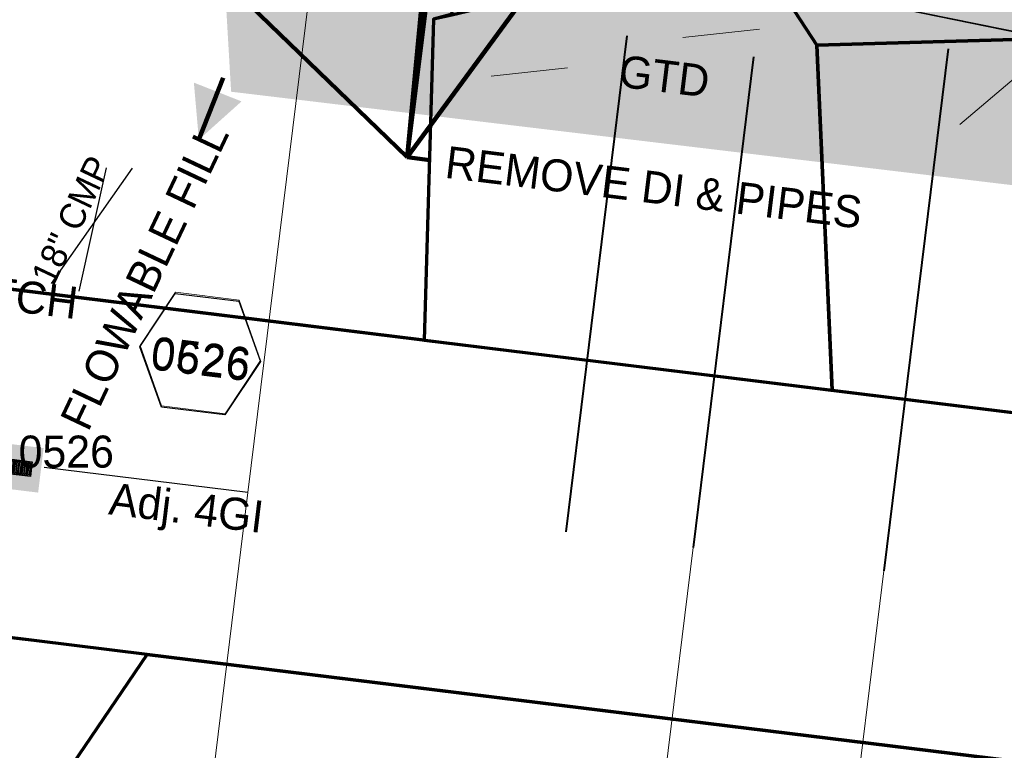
# Model space of a CAD drawing. Extents: x 1160024 to 2574774, y 200346 to 1150377.
# Tile 37 of 118: x 2482852 to 2483006, y 365908 to 366023. Entities that reach past the tile are written whole.
import ezdxf
from ezdxf.enums import TextEntityAlignment as Align

# ---------------------------------------------------------------- set-up
doc = ezdxf.new("R2010")
doc.units = 0
doc.header["$MEASUREMENT"] = 0
doc.linetypes.add('DGN Style 2', pattern=[29.296317, 17.57779, -11.718527])
for name, color, linetype, lineweight in [('Exist Earthen Structure Ditch Cogo Point CELL', 5, 'Continuous', 13), ('Exist Plan Preparation Drainage Notes Label', 31, 'Continuous', 30), ('Exist Plan Preparation Watershed Blue', 5, 'Continuous', 30), ('Exist Structure Minor Pipes RCP 15 Inch Text', 30, 'Continuous', 13), ('Prop Drainage Structure Box Number Symbol CELL', 9, 'Continuous', 30), ('Prop Drainage Structure Drop Inlet Grate 2 Adjust CELL', 7, 'Continuous', 30), ('Prop Drainage Structure Drop Inlet Grate 2 Adjust Label', 9, 'Continuous', 30), ('Prop Drainage Structure Flowable Fill Label', 101, 'Continuous', 30), ('Prop Drainage Structure Pipe Removal Label', 9, 'Continuous', 30), ('Prop Drainage Structure Plot Symbol 20 Scale', 9, 'DGN Style 2', 13), ('Prop Drainage Structure Plot Symbol 50 Scale', 9, 'DGN Style 2', 13), ('Prop Earthen Structure Ditch Flow Line', 6, 'Rdy Ditch Special Prp', 30), ('Prop Plan Preparation Grade to Drain Arrows CELL', 7, 'Continuous', 13), ('Prop Plan Preparation Grade to Drain Arrows Label', 9, 'Continuous', 30), ('Prop Plan Preparation Watershed Pre Construction', 131, 'Continuous', 30)]:
    doc.layers.add(name, color=color, linetype=linetype, lineweight=lineweight)
for name, color, linetype, lineweight, plot in [('Scratch_Level_5', 6, 'Continuous', 0, False), ('Scratch_Level_6', 30, 'Continuous', 0, False), ('Scratch_Level_7', 9, 'Continuous', 0, False), ('Scratch_Level_8', 171, 'Continuous', 0, False)]:
    doc.layers.add(name, color=color, linetype=linetype, lineweight=lineweight, plot=plot)
doc.styles.add('Style-font001', font='font001.shx')
doc.styles.add('Style-font041', font='font041.shx')
doc.styles.add('Style-GEOMETRICFUTURA_211_M_L', font='GEOMETRICFUTURA_211_M_L.shx')
doc.linetypes.add('Rdy Ditch Special Prp', pattern='A,0.55,-0.2,[22,dgnlstyle-RdylsE.shx,S=0.001111,R=0,X=0,Y=0],-0.2,0.55', length=1.5)
doc.dimstyles.new('erosion_control', dxfattribs={"dimtxt": 4.99999, "dimasz": 9.99998, "dimexe": 2.499995, "dimexo": 2.499995, "dimgap": 2.499995, "dimtad": 0, "dimtih": 1, "dimtoh": 1, "dimzin": 3, "dimdsep": 46, "dimtxsty": 'Style-GEOMETRICFUTURA_211_M_L', "dimcen": 0.09, "dimaunit": 1, "dimadec": 4, "dimazin": 3, "dimtfac": 1, "dimtofl": 0, "dimtmove": 0, "dimatfit": 1, "dimfxl": 1, "dimtzin": 3, "dimlwd": 106, "dimarcsym": 0})

# ---------------------------------------------------------------- blocks, each defined once
blk = doc.blocks.new('PROP TERMINATOR ARROW_137')
at = {"layer": 'Prop Plan Preparation Grade to Drain Arrows CELL', "extrusion": (0, 0, -1)}
blk.add_solid([(5.71, 0.95), (0, 0), (5, 0), (5.71, -0.95)], dxfattribs=at)
blk = doc.blocks.new('PROP PLAN PREPARATION GRADE TO DRAIN ARROWS_3')
at = {"layer": 'Prop Plan Preparation Grade to Drain Arrows CELL'}
blk.add_line((-7, 0), (5, 0), dxfattribs=at)
blk.add_blockref('PROP TERMINATOR ARROW_137', (5, 0), dxfattribs=at)
blk = doc.blocks.new('PROP TERMINATOR ARROW_228')
at = {"layer": 'Prop Plan Preparation Grade to Drain Arrows CELL'}
blk.add_solid([(-5.71, 0.95), (0, 0), (-5, 0), (-5.71, -0.95)], dxfattribs=at)
blk = doc.blocks.new('PROP PLAN PREPARATION GRADE TO DRAIN ARROWS_58')
at = {"layer": 'Prop Plan Preparation Grade to Drain Arrows CELL'}
blk.add_line((-7, 0), (5, 0), dxfattribs=at)
blk.add_blockref('PROP TERMINATOR ARROW_228', (5, 0), dxfattribs=at)
blk = doc.blocks.new('PROP TERMINATOR ARROW_230')
at = {"layer": 'Prop Plan Preparation Grade to Drain Arrows CELL'}
blk.add_solid([(-5.71, 0.95), (0, 0), (-5, 0), (-5.71, -0.95)], dxfattribs=at)
blk = doc.blocks.new('PROP PLAN PREPARATION GRADE TO DRAIN ARROWS_60')
at = {"layer": 'Prop Plan Preparation Grade to Drain Arrows CELL'}
blk.add_line((-7, 0), (5, 0), dxfattribs=at)
blk.add_blockref('PROP TERMINATOR ARROW_230', (5, 0), dxfattribs=at)
blk = doc.blocks.new('PROP DRAINAGE STRUCTURE DROP INLET GRATE 2 ADJUST_4')
at = {"layer": 'Prop Drainage Structure Drop Inlet Grate 2 Adjust CELL', "flags": 128}
for points in [[(-2, 1.17), (2, 1.17), (2, -1.17), (-2, -1.17), (-2, 1.17)], [(-1.94, 1.1), (1.94, 1.1), (1.94, -1.1), (-1.94, -1.1), (-1.94, 1.1)], [(-1.93, 1.09), (-0.01, 1.09), (-0.01, -1.09), (-1.93, -1.09), (-1.93, 1.09)], [(-1.76, 0.91), (-1.58, 0.91), (-1.58, -0.91), (-1.76, -0.91), (-1.76, 0.91)], [(-1.46, 0.91), (-1.29, 0.91), (-1.29, -0.91), (-1.46, -0.91), (-1.46, 0.91)], [(-1.17, 0.91), (-0.99, 0.91), (-0.99, -0.91), (-1.17, -0.91), (-1.17, 0.91)], [(-0.87, 0.91), (-0.69, 0.91), (-0.69, -0.91), (-0.87, -0.91), (-0.87, 0.91)], [(-0.57, 0.91), (-0.4, 0.91), (-0.4, -0.91), (-0.57, -0.91), (-0.57, 0.91)], [(-0.28, 0.91), (-0.1, 0.91), (-0.1, -0.91), (-0.28, -0.91), (-0.28, 0.91)], [(0.01, 1.09), (1.93, 1.09), (1.93, -1.09), (0.01, -1.09), (0.01, 1.09)], [(0.1, 0.91), (0.28, 0.91), (0.28, -0.91), (0.1, -0.91), (0.1, 0.91)], [(0.4, 0.91), (0.57, 0.91), (0.57, -0.91), (0.4, -0.91), (0.4, 0.91)], [(0.69, 0.91), (0.87, 0.91), (0.87, -0.91), (0.69, -0.91), (0.69, 0.91)], [(0.99, 0.91), (1.17, 0.91), (1.17, -0.91), (0.99, -0.91), (0.99, 0.91)], [(1.29, 0.91), (1.46, 0.91), (1.46, -0.91), (1.29, -0.91), (1.29, 0.91)], [(1.58, 0.91), (1.76, 0.91), (1.76, -0.91), (1.58, -0.91), (1.58, 0.91)]]:
    blk.add_lwpolyline(points, dxfattribs=at)
at = {"layer": 'Prop Drainage Structure Plot Symbol 20 Scale'}
blk.add_solid([(-2, 2), (2, 2), (-2, -2), (2, -2)], dxfattribs=at)
at = {"layer": 'Prop Drainage Structure Plot Symbol 50 Scale', "extrusion": (0, 0, -1)}
blk.add_solid([(3.5, 3.5), (-3.5, 3.5), (3.5, -3.5), (-3.5, -3.5)], dxfattribs=at)
blk = doc.blocks.new('PROP DRAINAGE STRUCTURE BOX NUMBER SYMBOL_295')
at = {"layer": 'Scratch_Level_7', "flags": 128}
blk.add_lwpolyline([(-5, 8.94), (5, 8.94), (9.47, 0), (5, -8.94), (-5, -8.94), (-9.47, 0), (-5, 8.94)], dxfattribs=at)
at = {"layer": 'Scratch_Level_7', "insert": (0.28, -0.83), "char_height": 5, "attachment_point": 5, "line_spacing_factor": 0.6, "style": 'Style-GEOMETRICFUTURA_211_M_L'}
blk.add_mtext('\\T1.051;0526', dxfattribs=at)
blk = doc.blocks.new('PROP DRAINAGE STRUCTURE BOX NUMBER SYMBOL_296')
at = {"layer": 'Prop Drainage Structure Box Number Symbol CELL', "flags": 128}
blk.add_lwpolyline([(-5, 8.94), (5, 8.94), (9.47, 0), (5, -8.94), (-5, -8.94), (-9.47, 0), (-5, 8.94)], dxfattribs=at)
at = {"layer": 'Prop Drainage Structure Box Number Symbol CELL', "insert": (0.28, -0.83), "char_height": 5, "attachment_point": 5, "line_spacing_factor": 0.6, "style": 'Style-GEOMETRICFUTURA_211_M_L'}
blk.add_mtext('\\T1.051;0626', dxfattribs=at)

msp = doc.modelspace()

# ---------------------------------------------------------------- hatches: boundary and pattern name
at = {"layer": 'Scratch_Level_6'}
msp.add_hatch(color=256, dxfattribs=at).paths.add_polyline_path([(2483721.98, 365909.88), (2483546.8, 365927.24), (2483367.18, 365953.59), (2483252.8, 365967.27), (2483075.57, 365988.47), (2482885.08, 366011.26), (2482880.97, 366081.83), (2482929.15, 366106.71), (2482966.96, 366131.02), (2482987.28, 366157.32), (2483031.5, 366191.41), (2483081.26, 366218.97), (2483108.54, 366250.27), (2483220.18, 366344.4), (2483343.72, 366408.27), (2483468.57, 366411.46), (2483535.49, 366392), (2483613, 366363.43), (2483686.88, 366313.33), (2483728.72, 366244.73), (2483747.22, 366184.86), (2483747.07, 366108.25), (2483730.27, 365971.7)])

# ---------------------------------------------------------------- linework, layer by layer
at = {"layer": 'Exist Earthen Structure Ditch Cogo Point CELL', "lineweight": 30}
for p, q in [((2482857.04, 365981.3), (2482869.67, 365999.35)), ((2482861.39, 365980.12), (2482865.64, 365999.37))]:
    msp.add_line(p, q, dxfattribs=at)
at = {"layer": 'Exist Plan Preparation Drainage Notes Label'}
msp.add_solid([(2482880.05, 366003.78), (2482886.71, 366009.75), (2482879.27, 366012.68)], dxfattribs=at)
at = {"layer": 'Exist Plan Preparation Watershed Blue', "color": 5, "linetype": 'Continuous', "lineweight": 70, "flags": 128}
msp.add_lwpolyline([(2483096.86, 366107.01), (2483085.03, 366098.35), (2483074.29, 366090.89), (2483063.71, 366083.91), (2483054.36, 366078.07), (2483045.9, 366073.03), (2483039.15, 366069.19), (2483032.38, 366065.5), (2483022.09, 366060.16), (2483005.8, 366052.37), (2482990.74, 366045.85), (2482981.09, 366042.01), (2482964.99, 366036.17), (2482965.49, 366035.4), (2482965.49, 366035.4), (2482976.47, 366018.55), (2483049, 366020.62), (2483097.13, 366013.01)], dxfattribs=at)
for points in [[(2482915.23, 365972.49), (2482857.54, 365979.59), (2482642.88, 366006), (2482659.23, 366052.34), (2482748.8, 366042.16), (2482762.82, 366041.08), (2482777.98, 366040.17), (2482789.04, 366039.7), (2482800.02, 366039.39), (2482809.08, 366039.54), (2482820.46, 366039.35), (2482828.9, 366039.56), (2482836.73, 366039.87), (2482843.13, 366040.47), (2482851.54, 366040.79), (2482856.06, 366041.16), (2482884.21, 366044.83), (2482913.53, 366050.06), (2482916.62, 366036.54), (2482919.6, 366023.39), (2482916.65, 366022.57), (2482915.23, 365972.49)], [(2482978.88, 365964.66), (2482976.47, 366018.55), (2482964.99, 366036.17), (2482959.65, 366034.38), (2482946.56, 366030.3), (2482930.58, 366025.9), (2482919.51, 366023.22), (2482916.65, 366022.57), (2482915.23, 365972.49), (2482978.88, 365964.66)], [(2482976.47, 366018.55), (2482978.88, 365964.66), (2483061.04, 365954.55), (2483196.11, 365937.93), (2483322.03, 365922.35), (2483310.13, 365964.2), (2483281.98, 365996.8), (2483237.49, 365991.43), (2483195.28, 365999.78), (2483161.61, 366004.96), (2483146.76, 366006.88), (2483097.13, 366013.01), (2483049, 366020.62), (2482976.47, 366018.55)], [(2483439.35, 365907.02), (2483422.03, 365882.26), (2483429.83, 365853.82), (2483309.19, 365869.59), (2483187.8, 365884.55), (2483012.9, 365906.06), (2482871.97, 365923.41), (2482848.82, 365926.26), (2482726.79, 365941.27), (2482737, 365952.17), (2482740.17, 365977.85), (2482734.42, 365994.5), (2482854.48, 365979.97), (2483061.04, 365954.55), (2483283.7, 365927.16), (2483322.03, 365922.35), (2483368.5, 365916.45), (2483439.35, 365907.02)], [(2483058.94, 365900.41), (2483039.41, 365856.46), (2482972.17, 365864.82), (2482864.4, 365877.99), (2482842.89, 365880.62), (2482871.97, 365923.41), (2483058.94, 365900.41)]]:
    msp.add_lwpolyline(points, close=True, dxfattribs=at)
at = {"layer": 'Prop Earthen Structure Ditch Flow Line', "linetype": 'Rdy Ditch Special Prp', "ltscale": 50}
msp.add_line((2482887.71, 365948.68), (2482855.91, 365952.58), dxfattribs=at)
at = {"layer": 'Prop Plan Preparation Watershed Pre Construction', "color": 200, "flags": 128}
for points in [[(2482996.91, 366112.41), (2482989.53, 366106.46), (2482980.04, 366098.63), (2482972.67, 366093.03), (2482964.9, 366087.65), (2482954.65, 366080.49), (2482949.84, 366077.74), (2482941.8, 366072.91), (2482937.17, 366070.26), (2482932.11, 366067.89), (2482922.54, 366063.2), (2482917.93, 366061.02), (2482912.14, 366058.54), (2482904.5, 366055.72), (2482927.74, 366030.14), (2482955.03, 366031.32), (2483043.69, 366013.31), (2483182.91, 365984.78)], [(2482642.9, 366006), (2482797.14, 365987.03), (2482823.28, 366018.85), (2482834.92, 366026.54), (2482865.73, 366037.89), (2482904.5, 366055.72), (2482927.74, 366030.14), (2482927.74, 366030.14), (2482955.03, 366031.32), (2483182.91, 365984.78), (2483216.08, 365971.52), (2483310.13, 365964.2), (2483322.03, 365922.35), (2483368.5, 365916.45), (2483570.4, 365888.4)]]:
    msp.add_lwpolyline(points, dxfattribs=at)
for points in [[(2482122.74, 366066.82), (2482118.36, 366011.95), (2482871.97, 365923.41), (2482842.89, 365880.62), (2483010.79, 365865.86), (2483048.19, 365861.65), (2483192.34, 365847.94), (2483296.51, 365836.9), (2483403.77, 365823.28), (2483605.26, 365797.14), (2483756.63, 365775.55), (2483838.82, 365763.53), (2483952.78, 365744.85), (2484040.14, 365724.59), (2484096.61, 365715.8), (2484109.76, 365800.29), (2483919.06, 365832.3), (2483715.34, 365866), (2483439.35, 365907.02), (2483368.5, 365916.45), (2482482.15, 366025.78), (2482293.49, 366048), (2482122.74, 366066.82)], [(2482823.28, 366018.85), (2482797.14, 365987.03), (2482908.27, 365973.22), (2483038.13, 365957.37), (2483199.47, 365937.52), (2483308.94, 365923.97), (2483322.03, 365922.35), (2483310.13, 365964.2), (2483236.44, 365968.97), (2483216.08, 365971.52), (2483182.91, 365984.78), (2482955.03, 366031.32), (2482927.74, 366030.14), (2482904.5, 366055.72), (2482868.35, 366039.08), (2482834.92, 366026.54), (2482823.28, 366018.85), (2482823.28, 366018.85)]]:
    msp.add_lwpolyline(points, close=True, dxfattribs=at)
at = {"layer": 'Scratch_Level_5'}
for p, q in [((2482907.14, 366106.61), (2482887.71, 365948.68)), ((2482875.64, 365850.37), (2482887.71, 365948.68)), ((2482943.84, 365831.69), (2482957.19, 365940.13)), ((2482973.35, 365825.87), (2482986.96, 365936.46))]:
    msp.add_line(p, q, dxfattribs=at)
at = {"layer": 'Scratch_Level_5', "lineweight": 40}
for p, q in [((2482946.86, 366019.96), (2482937.34, 365942.57)), ((2482966.61, 366016.7), (2482957.19, 365940.13)), ((2482996.99, 366017.98), (2482986.96, 365936.46))]:
    msp.add_line(p, q, dxfattribs=at)

# ---------------------------------------------------------------- block references
at = {"layer": 'Prop Drainage Structure Box Number Symbol CELL', "rotation": 353.0022961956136}
msp.add_blockref('PROP DRAINAGE STRUCTURE BOX NUMBER SYMBOL_296', (2482880.25, 365970.3), dxfattribs=at)
at = {"layer": 'Prop Drainage Structure Plot Symbol 20 Scale', "rotation": 173}
msp.add_blockref('PROP DRAINAGE STRUCTURE DROP INLET GRATE 2 ADJUST_4', (2482851.92, 365952.58), dxfattribs=at)
at = {"layer": 'Prop Plan Preparation Grade to Drain Arrows CELL'}
for name, p, rotation in [('PROP PLAN PREPARATION GRADE TO DRAIN ARROWS_58', (2482962.55, 366020.5), 6.188057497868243), ('PROP PLAN PREPARATION GRADE TO DRAIN ARROWS_3', (2482932.6, 366014.44), 6.188057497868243), ('PROP PLAN PREPARATION GRADE TO DRAIN ARROWS_60', (2483004.15, 366010.66), 40.15819902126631)]:
    msp.add_blockref(name, p, dxfattribs=dict(at, rotation=rotation))
at = {"layer": 'Scratch_Level_7', "rotation": 353.0022961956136}
msp.add_blockref('PROP DRAINAGE STRUCTURE BOX NUMBER SYMBOL_295', (2482880.27, 365970.48), dxfattribs=at)

# ---------------------------------------------------------------- texts
at = {"layer": 'Exist Structure Minor Pipes RCP 15 Inch Text', "style": 'Style-font001'}
msp.add_text('18" CMP', height=4, rotation=64.68, dxfattribs=at).set_placement((2482860.09, 365991.21), align=Align.MIDDLE_CENTER)
at = {"layer": 'Prop Drainage Structure Drop Inlet Grate 2 Adjust Label', "style": 'Style-GEOMETRICFUTURA_211_M_L'}
msp.add_text('Adj. 4GI', height=5, rotation=353.0023, dxfattribs=at).set_placement((2482878.12, 365946.32), align=Align.MIDDLE_CENTER)
at = {"layer": 'Prop Drainage Structure Flowable Fill Label', "style": 'Style-GEOMETRICFUTURA_211_M_L'}
msp.add_text('FLOWABLE FILL', height=5, rotation=64.68, dxfattribs=at).set_placement((2482862.77, 365958.02))
at = {"layer": 'Prop Drainage Structure Pipe Removal Label', "insert": (2482918.59, 366000.29), "char_height": 5, "attachment_point": 4, "rotation": 353.0023, "line_spacing_factor": 0.6, "style": 'Style-GEOMETRICFUTURA_211_M_L'}
msp.add_mtext('REMOVE DI & PIPES', dxfattribs=at)
at = {"layer": 'Prop Earthen Structure Ditch Flow Line', "insert": (2482827.29, 365978.58), "char_height": 5, "attachment_point": 5, "rotation": 353.0023, "line_spacing_factor": 0.9, "style": 'Style-GEOMETRICFUTURA_211_M_L'}
msp.add_mtext('SP. CUT MED. DITCH\\PSEE DETAIL C', dxfattribs=at)
at = {"layer": 'Prop Plan Preparation Grade to Drain Arrows Label', "insert": (2482952.68, 366013.65), "char_height": 5, "attachment_point": 5, "rotation": 353.0023, "line_spacing_factor": 0.6, "style": 'Style-GEOMETRICFUTURA_211_M_L'}
msp.add_mtext('GTD', dxfattribs=at)
at = {"layer": 'Scratch_Level_8', "linetype": 'Continuous', "style": 'Style-font041'}
msp.add_text('0526', height=5, dxfattribs=at).set_placement((2482851.92, 365957.58), align=Align.TOP_LEFT)

# ---------------------------------------------------------------- leaders
at = {"layer": 'Exist Plan Preparation Drainage Notes Label'}
msp.add_leader([(2482880.05, 366003.78), (2482883.86, 366013.43)], dimstyle='erosion_control', override={"dimtxt": 4, "dimasz": 8, "dimgap": 0, "dimtxsty": 'Style-font001', "dimlwd": 65534}, dxfattribs=at)
at = {"layer": 'Prop Drainage Structure Pipe Removal Label'}
for points in [[(2482920.05, 366061.29), (2482912.53, 366001.04)], [(2482932.7, 366052.46), (2482942.61, 366042.06), (2482912.53, 366001.04), (2482916.11, 366000.6)], [(2482916.48, 366042.78), (2482912.53, 366001.04)], [(2482888.04, 366024.72), (2482912.53, 366001.04)]]:
    msp.add_leader(points, dimstyle='erosion_control', override={"dimtxt": 5, "dimasz": 5, "dimgap": 0, "dimlwd": 65534}, dxfattribs=at)

doc.saveas('drawing.dxf')
